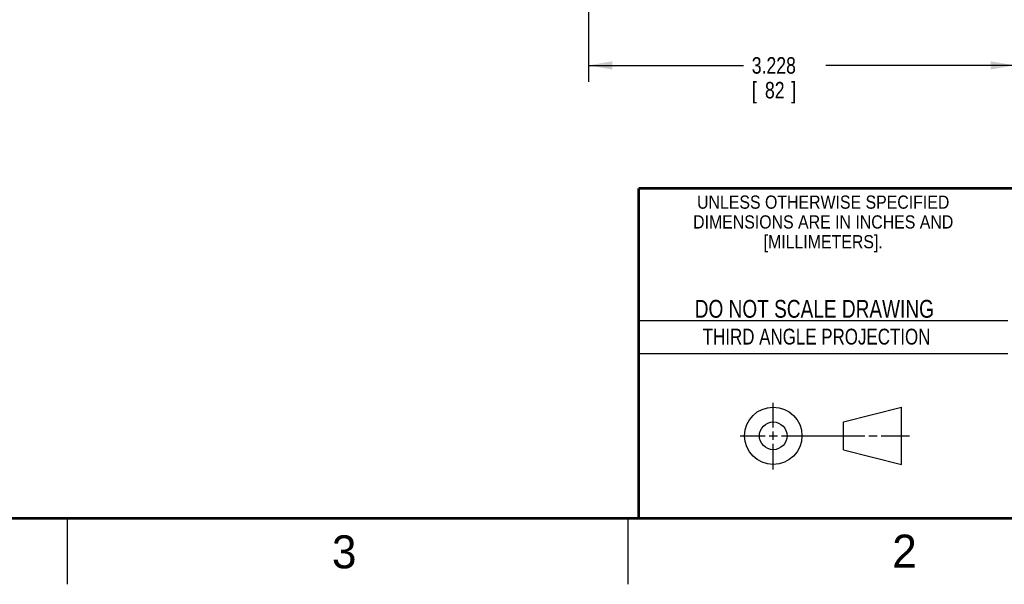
# Model space of a CAD drawing. Header units: inches. Extents: x 0 to 34, y 0 to 22.
# Tile 9 of 54: x 20.9 to 28.4, y 0 to 4.3. Entities that reach past the tile are written whole.
import ezdxf
from ezdxf.enums import TextEntityAlignment as Align

# ---------------------------------------------------------------- set-up
doc = ezdxf.new("R2010")
doc.units = ezdxf.units.IN
doc.header["$LTSCALE"] = 1.87
doc.header["$MEASUREMENT"] = 0
doc.layers.get('0').update_dxf_attribs({"linetype": 'CONTINUOUS'})
doc.layers.add('DIMENSIONS', color=7, linetype='CONTINUOUS')
doc.styles.get("Standard").update_dxf_attribs({"font": 'txt', "width": 0.8})
doc.dimstyles.new('DIMSTYLE_1', dxfattribs={"dimtxt": 0.125, "dimasz": 0.18, "dimexe": 0.18, "dimexo": 0.0625, "dimgap": 0.09, "dimtad": 0, "dimtih": 1, "dimtoh": 1, "dimdec": 3, "dimzin": 4, "dimdsep": 46, "dimtxsty": 'STANDARD', "dimblk": '_FILLED', "dimblk1": '_FILLED', "dimblk2": '_FILLED', "dimcen": 0.09, "dimadec": 0, "dimazin": 0, "dimtp": 0.01, "dimtm": 0.01, "dimtfac": 1, "dimtdec": 3, "dimtofl": 0, "dimtmove": 0, "dimatfit": 3, "dimldrblk": '_FILLED', "dimfxl": 1, "dimtolj": 1, "dimtzin": 4, "dimarcsym": 0})

# ---------------------------------------------------------------- blocks, each defined once
blk = doc.blocks.new('_FILLED')
at = {"color": 0, "linetype": 'BYBLOCK'}
blk.add_solid([(0, 0), (-1, 0.174), (-1, -0.174)], dxfattribs=at)
blk = doc.blocks.new('*D6')
at = {"layer": 'DIMENSIONS', "color": 2, "linetype": 'CONTINUOUS'}
for p, q in [((28.4291, 5.5626), (28.4291, 3.8069)), ((25.2007, 5.5111), (25.2007, 4.8069)), ((25.2007, 4.5569), (25.2007, 3.8069)), ((25.2007, 3.9319), (26.3758, 3.9319)), ((28.4291, 3.9319), (27.0008, 3.9319))]:
    blk.add_line(p, q, dxfattribs=at)
at = {"layer": 'DIMENSIONS', "color": 2, "linetype": 'CONTINUOUS', "xscale": 0.18, "yscale": 0.18, "zscale": 0.18, "rotation": 180}
blk.add_blockref('_FILLED', (25.2007, 3.9319), dxfattribs=at)
at = {"layer": 'DIMENSIONS', "color": 2, "linetype": 'CONTINUOUS', "xscale": 0.18, "yscale": 0.18, "zscale": 0.18}
blk.add_blockref('_FILLED', (28.4291, 3.9319), dxfattribs=at)
at = {"layer": 'DIMENSIONS', "color": 2, "linetype": 'CONTINUOUS', "width": 0.8}
for s, p in [('3.228', (26.4383, 3.8694)), ('[', (26.4383, 3.6819)), ('82', (26.5383, 3.6819)), (']', (26.7383, 3.6819))]:
    blk.add_text(s, height=0.125, dxfattribs=at).set_placement(p)

msp = doc.modelspace()

# ---------------------------------------------------------------- linework, layer by layer
at = {"color": 2, "linetype": 'CONTINUOUS'}
for p, q in [((25.58, 2), (28.38, 2)), ((25.58, 1.75), (28.38, 1.75)), ((26.6016, 1.1882), (26.6016, 1.375)), ((26.3514, 1.1257), (26.5391, 1.1257)), ((26.5703, 1.1257), (26.6328, 1.1257)), ((26.6016, 1.0944), (26.6016, 1.1569)), ((26.6641, 1.1257), (27.2943, 1.1257)), ((27.3256, 1.1257), (27.3881, 1.1257)), ((27.4193, 1.1257), (27.6351, 1.1257)), ((26.6016, 0.8704), (26.6016, 1.0632)), ((21.25, 0), (21.25, 0.5)), ((25.5, 0.5), (25.5, 0))]:
    msp.add_line(p, q, dxfattribs=at)
at = {"color": 7, "linetype": 'CONTINUOUS'}
for p, q in [((27.1331, 1.23), (27.5726, 1.3428)), ((27.5726, 0.9086), (27.5726, 1.3428)), ((27.1331, 1.02), (27.1331, 1.23)), ((27.1331, 1.02), (27.5726, 0.9086))]:
    msp.add_line(p, q, dxfattribs=at)
at = {"color": 7, "linetype": 'CONTINUOUS', "const_width": 0.02}
for points in [[(25.58, 3), (33.5, 3)], [(25.58, 3), (25.58, 0.5)], [(0.5, 0.5), (33.5, 0.5)]]:
    msp.add_lwpolyline(points, dxfattribs=at)
at = {"color": 7, "linetype": 'CONTINUOUS'}
for centre, radius in [((26.6016, 1.1257), 0.2171), ((26.601, 1.125), 0.105)]:
    msp.add_circle(centre, radius, dxfattribs=at)

# ---------------------------------------------------------------- texts
at = {"color": 2, "linetype": 'CONTINUOUS'}
for s, height, width, p in [('UNLESS OTHERWISE SPECIFIED', 0.1, 0.9, (26.9799, 2.8459)), ('DIMENSIONS ARE IN INCHES AND', 0.1, 0.9, (26.9799, 2.6959)), ('[MILLIMETERS].', 0.1, 0.9, (26.9799, 2.5459)), ('THIRD ANGLE PROJECTION', 0.12, 0.8, (26.9296, 1.8168))]:
    msp.add_text(s, height=height, dxfattribs=dict(at, width=width)).set_placement(p, align=Align.CENTER)
at = {"color": 7, "linetype": 'CONTINUOUS', "width": 0.8}
msp.add_text('DO NOT SCALE DRAWING', height=0.135, dxfattribs=at).set_placement((26.9127, 2.0199), align=Align.CENTER)
at = {"color": 2, "linetype": 'CONTINUOUS'}
for s, p in [('3', (23.2555, 0.121)), ('2', (27.5035, 0.1263))]:
    msp.add_text(s, height=0.25, dxfattribs=at).set_placement(p)

# ---------------------------------------------------------------- dimensions: what is measured, and where the dimension line sits
at = {"layer": 'DIMENSIONS', "color": 2, "linetype": 'CONTINUOUS'}
dim = msp.add_linear_dim(base=(28.4291, 3.9319), p1=(25.2007, 5.5111), p2=(28.4291, 5.5626), dimstyle='DIMSTYLE_1', dxfattribs=at)
dim.commit()
dim.dimension.update_dxf_attribs({"geometry": '*D6', "text_midpoint": (26.6883, 3.8381), "dimtype": 160})

doc.saveas('drawing.dxf')
